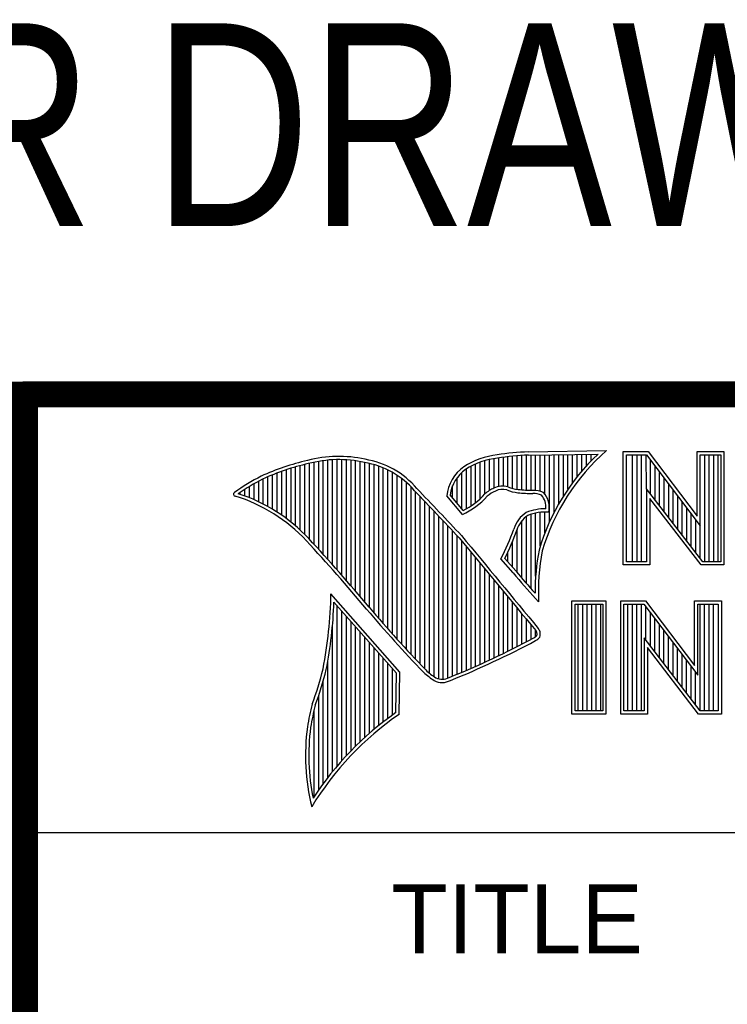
# Model space of a CAD drawing. Header units: inches. Extents: x 0.2 to 16.8, y 0.1 to 10.8.
# Tile 17 of 22: x 13.061 to 13.606, y 1.5 to 2.259. Entities that reach past the tile are written whole.
import ezdxf
from ezdxf.enums import TextEntityAlignment as Align

# ---------------------------------------------------------------- set-up
doc = ezdxf.new("R2010")
doc.units = ezdxf.units.IN
doc.header["$LTSCALE"] = 0.935
doc.header["$MEASUREMENT"] = 0
doc.layers.get('0').update_dxf_attribs({"linetype": 'CONTINUOUS'})
doc.styles.get("Standard").update_dxf_attribs({"font": 'txt', "width": 0.8})

msp = doc.modelspace()

# ---------------------------------------------------------------- linework, layer by layer
at = {"color": 2, "linetype": 'CONTINUOUS'}
for p, q in [((13.06524, 1.96953), (16.74504, 1.96953)), ((13.06524, 1.96953), (13.06524, 0.26053)), ((13.29865, 1.84311), (13.29865, 1.91976)), ((13.30221, 1.83913), (13.30221, 1.92002)), ((13.30576, 1.83512), (13.30576, 1.92013)), ((13.30932, 1.83108), (13.30932, 1.92011)), ((13.31287, 1.82701), (13.31287, 1.91995)), ((13.31643, 1.8229), (13.31643, 1.91964)), ((13.42306, 1.89637), (13.42306, 1.92027)), ((13.42661, 1.89822), (13.42661, 1.92095)), ((13.43017, 1.89946), (13.43017, 1.92144)), ((13.43372, 1.89972), (13.43372, 1.92195)), ((13.43727, 1.89906), (13.43727, 1.9224)), ((13.44083, 1.89795), (13.44083, 1.92278)), ((13.44438, 1.89725), (13.44438, 1.9231)), ((13.44794, 1.89688), (13.44794, 1.92337)), ((13.45149, 1.89664), (13.45149, 1.92357)), ((13.45293, 1.92614), (13.51325, 1.92706)), ((13.453, 1.92364), (13.50667, 1.92446)), ((13.45505, 1.8965), (13.45505, 1.92367)), ((13.4586, 1.89642), (13.4586, 1.92372)), ((13.46216, 1.89573), (13.46216, 1.92378)), ((13.46571, 1.8935), (13.46571, 1.92383)), ((13.46926, 1.87203), (13.46926, 1.92389)), ((13.47282, 1.87938), (13.47282, 1.92394)), ((13.47637, 1.88593), (13.47637, 1.92399)), ((13.47993, 1.89186), (13.47993, 1.92405)), ((13.48348, 1.89728), (13.48348, 1.9241)), ((13.48704, 1.90228), (13.48704, 1.92416)), ((13.49059, 1.90692), (13.49059, 1.92421)), ((13.49415, 1.91125), (13.49415, 1.92427)), ((13.4977, 1.9153), (13.4977, 1.92432)), ((13.50125, 1.9191), (13.50125, 1.92437)), ((13.52607, 1.92627), (13.54513, 1.92627)), ((13.52607, 1.83895), (13.52607, 1.92627)), ((13.5286, 1.92374), (13.54388, 1.92374)), ((13.5286, 1.84148), (13.5286, 1.92374)), ((13.53324, 1.84148), (13.53324, 1.92374)), ((13.53672, 1.84148), (13.53672, 1.92374)), ((13.5402, 1.84148), (13.5402, 1.92374)), ((13.54409, 1.89763), (13.54367, 1.92374)), ((13.54388, 1.92374), (13.58542, 1.86899)), ((13.54513, 1.92627), (13.58289, 1.87651)), ((13.58289, 1.92627), (13.60361, 1.92627)), ((13.58289, 1.87651), (13.58289, 1.92627)), ((13.58542, 1.92374), (13.60109, 1.92374)), ((13.58542, 1.86899), (13.58542, 1.92374)), ((13.58885, 1.84148), (13.58885, 1.92374)), ((13.59233, 1.84148), (13.59233, 1.92374)), ((13.5958, 1.84148), (13.5958, 1.92374)), ((13.59928, 1.84148), (13.59928, 1.92374)), ((13.60109, 1.92374), (13.60109, 1.84148)), ((13.60361, 1.92627), (13.60361, 1.83895)), ((13.26666, 1.87469), (13.26666, 1.91236)), ((13.27022, 1.87195), (13.27022, 1.9135)), ((13.27377, 1.86901), (13.27377, 1.91455)), ((13.27733, 1.86584), (13.27733, 1.91553)), ((13.28088, 1.86243), (13.28088, 1.91642)), ((13.28444, 1.85873), (13.28444, 1.91727)), ((13.28799, 1.85487), (13.28799, 1.91812)), ((13.29154, 1.85098), (13.29154, 1.91881)), ((13.2951, 1.84706), (13.2951, 1.91935)), ((13.31998, 1.81877), (13.31998, 1.91919)), ((13.32353, 1.8146), (13.32353, 1.9186)), ((13.32709, 1.8104), (13.32709, 1.91788)), ((13.33064, 1.80617), (13.33064, 1.91718)), ((13.3342, 1.80197), (13.3342, 1.91628)), ((13.33775, 1.79782), (13.33775, 1.91515)), ((13.34131, 1.79371), (13.34131, 1.91378)), ((13.34486, 1.78966), (13.34486, 1.91216)), ((13.40529, 1.88228), (13.40529, 1.91288)), ((13.40884, 1.88443), (13.40884, 1.91496)), ((13.41239, 1.88698), (13.41239, 1.91671)), ((13.41595, 1.89003), (13.41595, 1.91816)), ((13.4195, 1.89369), (13.4195, 1.91934)), ((13.54715, 1.89365), (13.54715, 1.91943)), ((13.55062, 1.88913), (13.55062, 1.91485)), ((13.24889, 1.8858), (13.24889, 1.90537)), ((13.25245, 1.88389), (13.25245, 1.90695)), ((13.256, 1.88183), (13.256, 1.90844)), ((13.25955, 1.87962), (13.25955, 1.90983)), ((13.26311, 1.87724), (13.26311, 1.91114)), ((13.34841, 1.78565), (13.34841, 1.91026)), ((13.35197, 1.78168), (13.35197, 1.90806)), ((13.35552, 1.77776), (13.35552, 1.90551)), ((13.39818, 1.88658), (13.39818, 1.90616)), ((13.40173, 1.8824), (13.40173, 1.91011)), ((13.5541, 1.88461), (13.5541, 1.91027)), ((13.55757, 1.8801), (13.55757, 1.90569)), ((13.23467, 1.89211), (13.23467, 1.89717)), ((13.23823, 1.89072), (13.23823, 1.89937)), ((13.24178, 1.88921), (13.24178, 1.90148)), ((13.24534, 1.88757), (13.24534, 1.90349)), ((13.35908, 1.77389), (13.35908, 1.90255)), ((13.36263, 1.77005), (13.36263, 1.89912)), ((13.39462, 1.89075), (13.39462, 1.89989)), ((13.58728, 1.84148), (13.54409, 1.89763)), ((13.54409, 1.89763), (13.54409, 1.84148)), ((13.56105, 1.87558), (13.56105, 1.90111)), ((13.23112, 1.89338), (13.23112, 1.89487)), ((13.36619, 1.76626), (13.36619, 1.89522)), ((13.36974, 1.76251), (13.36974, 1.89151)), ((13.40222, 1.87796), (13.39013, 1.89218)), ((13.40289, 1.88104), (13.39274, 1.89296)), ((13.58603, 1.83895), (13.54661, 1.89019)), ((13.54661, 1.89019), (13.54661, 1.83895)), ((13.56452, 1.87106), (13.56452, 1.89653)), ((13.568, 1.86654), (13.568, 1.89195)), ((13.3733, 1.75881), (13.3733, 1.88779)), ((13.37685, 1.75559), (13.37685, 1.88406)), ((13.57147, 1.86202), (13.57147, 1.88737)), ((13.57495, 1.85751), (13.57495, 1.88279)), ((13.3804, 1.75292), (13.3804, 1.88032)), ((13.38396, 1.75121), (13.38396, 1.87658)), ((13.45149, 1.82467), (13.45149, 1.8764)), ((13.45505, 1.82065), (13.45505, 1.87803)), ((13.4586, 1.83026), (13.4586, 1.87896)), ((13.46216, 1.85354), (13.46216, 1.87953)), ((13.46571, 1.8636), (13.46571, 1.87975)), ((13.57843, 1.85299), (13.57843, 1.8782)), ((13.38751, 1.75092), (13.38751, 1.87282)), ((13.39107, 1.7518), (13.39107, 1.86907)), ((13.44438, 1.83308), (13.44438, 1.86652)), ((13.44794, 1.82881), (13.44794, 1.87298)), ((13.5819, 1.84847), (13.5819, 1.87362)), ((13.58538, 1.84395), (13.58542, 1.86899)), ((13.39462, 1.75332), (13.39462, 1.8653)), ((13.39818, 1.75478), (13.39818, 1.86153)), ((13.40173, 1.75627), (13.40173, 1.85744)), ((13.40529, 1.75779), (13.40529, 1.85313)), ((13.44083, 1.83724), (13.44083, 1.85725)), ((13.40884, 1.75933), (13.40884, 1.84883)), ((13.41239, 1.76089), (13.41239, 1.84452)), ((13.44327, 1.83444), (13.4349, 1.84404)), ((13.43727, 1.84132), (13.43727, 1.84907)), ((13.41595, 1.76248), (13.41595, 1.84021)), ((13.44136, 1.83283), (13.43192, 1.84365)), ((13.54661, 1.83895), (13.52607, 1.83895)), ((13.54409, 1.84148), (13.5286, 1.84148)), ((13.60361, 1.83895), (13.58603, 1.83895)), ((13.60109, 1.84148), (13.58728, 1.84148)), ((13.4195, 1.76409), (13.4195, 1.83591)), ((13.42306, 1.76573), (13.42306, 1.83161)), ((13.42661, 1.76739), (13.42661, 1.8273)), ((13.43017, 1.76908), (13.43017, 1.823)), ((13.35405, 1.75643), (13.30096, 1.81676)), ((13.43372, 1.7708), (13.43372, 1.8187)), ((13.43727, 1.77254), (13.43727, 1.8144)), ((13.35153, 1.7555), (13.30329, 1.81033)), ((13.30576, 1.68403), (13.30576, 1.80752)), ((13.44083, 1.77431), (13.44083, 1.8101)), ((13.44438, 1.77611), (13.44438, 1.8058)), ((13.46086, 1.81059), (13.45857, 1.8131)), ((13.48648, 1.81126), (13.51278, 1.81126)), ((13.48648, 1.72404), (13.48648, 1.81126)), ((13.48901, 1.80873), (13.51025, 1.80873)), ((13.48901, 1.72656), (13.48901, 1.80873)), ((13.49139, 1.72656), (13.49139, 1.80873)), ((13.49487, 1.72656), (13.49487, 1.80873)), ((13.49835, 1.72656), (13.49835, 1.80873)), ((13.50182, 1.72656), (13.50182, 1.80873)), ((13.5053, 1.72656), (13.5053, 1.80873)), ((13.50877, 1.72656), (13.50877, 1.80873)), ((13.51025, 1.80873), (13.51025, 1.72656)), ((13.51278, 1.81126), (13.51278, 1.72404)), ((13.52409, 1.81135), (13.54315, 1.81135)), ((13.52409, 1.72404), (13.52409, 1.81135)), ((13.52662, 1.80882), (13.5419, 1.80882)), ((13.52662, 1.72656), (13.52662, 1.80882)), ((13.52962, 1.72656), (13.52962, 1.80882)), ((13.5331, 1.72656), (13.5331, 1.80882)), ((13.53658, 1.72656), (13.53658, 1.80882)), ((13.54005, 1.72656), (13.54005, 1.80882)), ((13.5419, 1.80882), (13.58343, 1.75408)), ((13.54315, 1.81135), (13.58091, 1.76159)), ((13.54353, 1.78086), (13.54353, 1.80667)), ((13.58091, 1.81135), (13.60163, 1.81135)), ((13.58091, 1.76159), (13.58091, 1.81135)), ((13.58343, 1.80882), (13.59911, 1.80882)), ((13.58343, 1.75408), (13.58343, 1.80882)), ((13.58523, 1.72656), (13.58523, 1.80882)), ((13.58871, 1.72656), (13.58871, 1.80882)), ((13.59218, 1.72656), (13.59218, 1.80882)), ((13.59566, 1.72656), (13.59566, 1.80882)), ((13.59911, 1.80882), (13.59911, 1.72656)), ((13.60163, 1.81135), (13.60163, 1.72404)), ((13.30932, 1.68812), (13.30932, 1.80348)), ((13.31287, 1.69203), (13.31287, 1.79944)), ((13.44794, 1.77793), (13.44794, 1.8015)), ((13.547, 1.77634), (13.547, 1.80209)), ((13.30221, 1.67974), (13.30221, 1.79289)), ((13.31643, 1.69577), (13.31643, 1.7954)), ((13.31998, 1.69935), (13.31998, 1.79136)), ((13.45149, 1.77978), (13.45149, 1.7972)), ((13.45505, 1.78166), (13.45505, 1.7929)), ((13.55048, 1.77182), (13.55048, 1.79751)), ((13.55395, 1.76731), (13.55395, 1.79293)), ((13.32353, 1.70279), (13.32353, 1.78732)), ((13.32709, 1.70609), (13.32709, 1.78328)), ((13.4586, 1.78369), (13.4586, 1.7886)), ((13.55743, 1.76279), (13.55743, 1.78835)), ((13.5609, 1.75827), (13.5609, 1.78377)), ((13.33064, 1.70926), (13.33064, 1.77924)), ((13.5853, 1.72656), (13.5421, 1.78271)), ((13.5421, 1.78271), (13.5421, 1.72656)), ((13.56438, 1.75375), (13.56438, 1.77919)), ((13.3342, 1.7123), (13.3342, 1.77521)), ((13.33775, 1.71523), (13.33775, 1.77117)), ((13.58405, 1.72404), (13.54463, 1.77528)), ((13.54463, 1.77528), (13.54463, 1.72404)), ((13.56785, 1.74924), (13.56785, 1.77461)), ((13.57133, 1.74472), (13.57133, 1.77003)), ((13.29865, 1.67524), (13.29865, 1.76538)), ((13.34131, 1.71804), (13.34131, 1.76713)), ((13.34486, 1.72075), (13.34486, 1.76309)), ((13.57481, 1.7402), (13.57481, 1.76545)), ((13.57828, 1.73568), (13.57828, 1.76087)), ((13.34841, 1.72336), (13.34841, 1.75905)), ((13.35097, 1.72517), (13.35153, 1.7555)), ((13.35345, 1.72385), (13.35405, 1.75643)), ((13.58176, 1.73117), (13.58176, 1.75628)), ((13.2951, 1.67051), (13.2951, 1.7497)), ((13.29154, 1.66553), (13.29154, 1.73835)), ((13.28799, 1.66026), (13.28799, 1.7273)), ((13.51278, 1.72404), (13.48648, 1.72404)), ((13.51025, 1.72656), (13.48901, 1.72656)), ((13.54463, 1.72404), (13.52409, 1.72404)), ((13.5421, 1.72656), (13.52662, 1.72656)), ((13.60163, 1.72404), (13.58405, 1.72404)), ((13.59911, 1.72656), (13.5853, 1.72656)), ((13.06532, 1.63288), (16.75003, 1.63288))]:
    msp.add_line(p, q, dxfattribs=at)
at = {"color": 7, "linetype": 'CONTINUOUS', "const_width": 0.02}
for points in [[(11.47181, 1.97017), (16.75, 1.97072)], [(13.06532, 1.97072), (13.06532, 0.25859)]]:
    msp.add_lwpolyline(points, dxfattribs=at)
at = {"color": 2, "linetype": 'CONTINUOUS'}
for centre, radius, start, end in [((13.30696, 1.83024), 0.0924, 77.28123, 105.0674), ((13.30696, 1.83024), 0.0899, 77.23252, 105.10138), ((13.31672, 1.85517), 0.06605, 40.23363, 80.77381), ((13.43544, 1.8654), 0.05875, 96.30074, 123.16833), ((13.43544, 1.8654), 0.05625, 96.24482, 123.12649), ((13.46164, 1.71381), 0.2125, 92.34774, 98.83694), ((13.46164, 1.71381), 0.21, 92.35648, 98.85215), ((13.6217, 1.80282), 0.16742, 133.40156, 163.45729), ((13.6217, 1.80282), 0.16492, 131.11944, 163.41344), ((13.32159, 1.74678), 0.17696, 102.61616, 114.85138), ((13.32159, 1.74678), 0.17445, 102.59854, 114.8293), ((13.31672, 1.85517), 0.06355, 40.16477, 80.84234), ((13.42128, 1.88893), 0.03132, 125.03263, 174.04731), ((13.42128, 1.88893), 0.02882, 125.11271, 171.95579), ((13.34469, 1.72355), 0.20804, 117.93456, 124.56901), ((13.34469, 1.72355), 0.20554, 117.95333, 124.03672), ((9.40027, -1.90184), 5.49306, 43.24574, 43.76673), ((13.43621, 1.87527), 0.02486, 112.91918, 132.2696), ((13.43297, 1.88573), 0.01401, 72.6167, 117.38928), ((13.43297, 1.88573), 0.01151, 72.93864, 117.86399), ((13.4494, 1.93175), 0.03487, 249.44206, 263.13397), ((13.45847, 2.02567), 0.12921, 264.12125, 269.07042), ((13.22745, 1.89354), 0.00155, 121.35241, 265.80295), ((13.1892, 1.77053), 0.12731, 43.16665, 72.57035), ((13.1892, 1.77053), 0.12981, 43.16665, 71.84991), ((9.40027, -1.90184), 5.49056, 43.24659, 43.76754), ((13.37956, 1.92888), 0.05573, 293.99221, 318.44329), ((13.37956, 1.92888), 0.05323, 295.99548, 318.5906), ((13.43621, 1.87527), 0.02236, 112.6635, 131.92934), ((13.4494, 1.93175), 0.03737, 249.55533, 263.16741), ((13.45847, 2.02567), 0.13171, 264.112, 269.10191), ((13.45706, 1.87884), 0.01764, 64.46566, 92.25069), ((13.45706, 1.87884), 0.01514, 66.31988, 92.50203), ((13.45226, 1.88343), 0.01431, 355.29927, 40.45), ((13.45226, 1.88343), 0.01681, 347.11859, 42.40459), ((13.46628, 1.84233), 0.03993, 89.6555, 111.87276), ((13.46381, 1.86004), 0.02298, 122.696, 163.50087), ((13.46381, 1.86004), 0.02048, 123.35042, 163.71723), ((13.46628, 1.84233), 0.03743, 86.37714, 111.50552), ((13.22645, 1.94562), 0.22937, 333.60713, 339.84173), ((12.24514, 0.89858), 1.41493, 39.91549, 42.76646), ((65.65147, 44.96661), 67.738, 219.521915, 219.600266), ((65.65147, 44.96661), 67.7355, 219.521847, 219.600368), ((13.22645, 1.94562), 0.23187, 334.02045, 339.86208), ((12.2454, 0.89881), 1.41208, 39.91497, 42.76606), ((13.63048, 1.81832), 0.17229, 169.23802, 180.37507), ((13.63048, 1.81832), 0.16979, 169.28062, 182.60745), ((13.73386, 2.07061), 0.37696, 219.10944, 223.08928), ((13.73386, 2.07061), 0.37446, 219.10281, 222.59283), ((12.96474, 1.82251), 0.33627, 349.08552, 359.02075), ((12.96474, 1.82251), 0.33877, 349.0755, 357.93971), ((14.0519, 2.41283), 0.94247, 220.04277, 224.00772), ((14.0519, 2.41283), 0.94497, 220.0426, 224.01185), ((13.45093, 1.79431), 0.0131, 299.25537, 311.26656), ((13.45093, 1.79431), 0.0156, 299.17127, 314.80636), ((13.44621, 1.78019), 0.01498, 26.36685, 33.89706), ((13.44509, 1.78607), 0.01457, 353.68959, 3.05291), ((13.44621, 1.78019), 0.01748, 24.6833, 34.32084), ((13.44509, 1.78607), 0.01707, 350.48075, 4.78094), ((13.14464, 2.36485), 0.66065, 291.98682, 298.2489), ((13.14464, 2.36485), 0.66315, 291.99886, 298.25072), ((13.07775, 1.81151), 0.22347, 339.0707, 346.3663), ((13.07775, 1.81151), 0.22597, 339.10894, 346.38136), ((13.41341, 1.8005), 0.06041, 227.09351, 236.92146), ((13.41341, 1.8005), 0.05791, 227.15939, 236.78824), ((13.38665, 1.762), 0.01361, 242.84885, 298.05148), ((13.38665, 1.762), 0.01111, 243.48954, 298.69918), ((13.49561, 1.6793), 0.2156, 165.93567, 170.68559), ((13.49561, 1.6793), 0.2131, 165.97576, 170.67578), ((13.48781, 1.52939), 0.23636, 124.64296, 148.55647), ((13.48781, 1.52939), 0.23886, 124.95107, 147.09813), ((13.44694, 1.69217), 0.16556, 172.35618, 193.79577), ((13.44694, 1.69217), 0.16306, 172.36898, 191.68679)]:
    msp.add_arc(centre, radius, start, end, dxfattribs=at)

# ---------------------------------------------------------------- texts
at = {"color": 7, "linetype": 'CONTINUOUS', "width": 0.8}
msp.add_text('CUSTOMER DRAWING', height=0.15625, dxfattribs=at).set_placement((13.06681, 2.10012), align=Align.CENTER)
at = {"color": 2, "linetype": 'CONTINUOUS'}
msp.add_text('TITLE', height=0.053254, dxfattribs=at).set_placement((13.34735, 1.5397))

doc.saveas('drawing.dxf')
